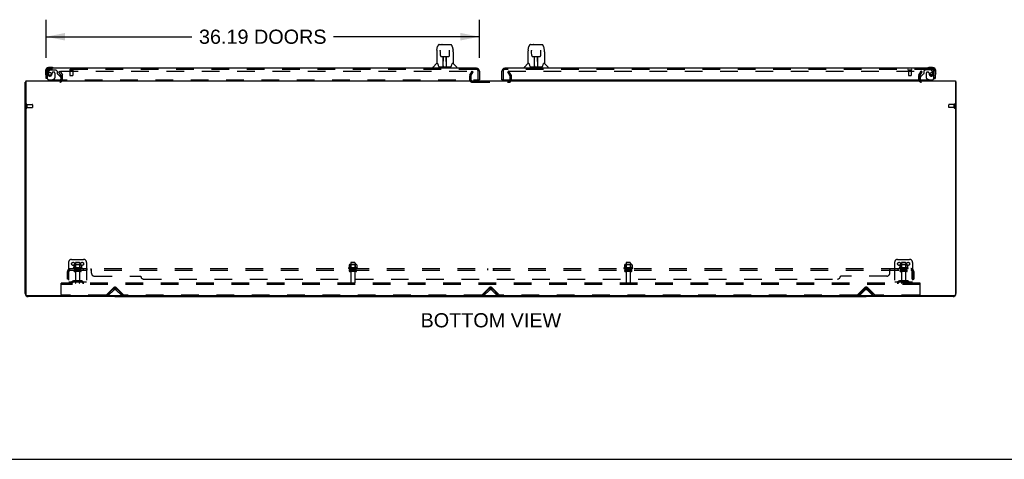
# Model space of a CAD drawing. Header units: inches. Extents: x 0 to 268, y 0 to 174.
# Tile 2 of 30: x 52 to 134, y 0 to 37. Entities that reach past the tile are written whole.
import ezdxf

# ---------------------------------------------------------------- set-up
doc = ezdxf.new("R2010")
doc.units = ezdxf.units.IN
doc.header["$LTSCALE"] = 14.749625
doc.header["$MEASUREMENT"] = 0
doc.linetypes.add('HIDDEN', pattern=[0.2, 0.1, -0.1])
doc.layers.get('0').update_dxf_attribs({"linetype": 'CONTINUOUS'})
for name, color, linetype in [('DEFAULT_2', 8, 'HIDDEN'), ('DIMENSIONS', 7, 'CONTINUOUS'), ('LEFTHAND_DOOR_ASSEMBLY', 7, 'CONTINUOUS'), ('RIGHTHAND_DOOR_ASSEMBLY', 7, 'CONTINUOUS'), ('SUBPANEL', 7, 'CONTINUOUS')]:
    doc.layers.add(name, color=color, linetype=linetype)
doc.styles.get("Standard").update_dxf_attribs({"font": 'arial.ttf'})
doc.dimstyles.new('DIMSTYLE_1', dxfattribs={"dimtxt": 1.183125, "dimasz": 1.5775, "dimexe": 0.09, "dimexo": 0.07, "dimgap": 0.0375, "dimtad": 0, "dimtih": 1, "dimtoh": 1, "dimzin": 4, "dimdsep": 46, "dimtxsty": 'Standard', "dimblk": '_FILLED', "dimblk1": '_FILLED', "dimblk2": '_FILLED', "dimcen": 0.09, "dimadec": 3, "dimazin": 1, "dimtfac": 1, "dimtdec": 3, "dimtofl": 0, "dimtmove": 0, "dimatfit": 3, "dimldrblk": '_FILLED', "dimfxl": 0, "dimtolj": 1, "dimtzin": 4, "dimarcsym": 0})

# ---------------------------------------------------------------- blocks, each defined once
blk = doc.blocks.new('_FILLED')
at = {"color": 0, "linetype": 'ByBlock'}
blk.add_solid([(0, 0), (-1, 0.2), (-1, -0.2)], dxfattribs=at)
blk = doc.blocks.new('*D6')
at = {"layer": 'DIMENSIONS', "color": 2, "linetype": 'Continuous'}
for p, q in [((54.049, 33.501), (54.049, 36.692)), ((90.237, 33.501), (90.237, 36.692)), ((54.049, 35.273), (66.23, 35.273)), ((90.237, 35.273), (78.056, 35.273))]:
    blk.add_line(p, q, dxfattribs=at)
at = {"layer": 'DIMENSIONS', "color": 2, "linetype": 'Continuous', "xscale": 1.5775, "yscale": 1.5775, "zscale": 1.5775, "rotation": 180}
blk.add_blockref('_FILLED', (54.049, 35.273), dxfattribs=at)
at = {"layer": 'DIMENSIONS', "color": 2, "linetype": 'Continuous', "xscale": 1.5775, "yscale": 1.5775, "zscale": 1.5775}
blk.add_blockref('_FILLED', (90.237, 35.273), dxfattribs=at)
at = {"layer": 'DIMENSIONS', "color": 2, "linetype": 'Continuous', "insert": (72.143, 35.864), "char_height": 1.18312, "width": 10.64373, "attachment_point": 2, "line_spacing_factor": 0.9}
blk.add_mtext('36.19 DOORS', dxfattribs=at)

msp = doc.modelspace()

# ---------------------------------------------------------------- linework, layer by layer
at = {"color": 3, "linetype": 'Continuous'}
for p, q in [((52.299, 13.831), (52.299, 31.481)), ((52.351, 31.585), (52.351, 13.697)), ((52.351, 31.585), (129.997, 31.585)), ((129.997, 31.585), (129.997, 13.697)), ((130.049, 31.481), (130.049, 13.831)), ((129.937, 13.637), (52.411, 13.637)), ((59.799, 13.585), (52.546, 13.585)), ((129.803, 13.585), (122.549, 13.585))]:
    msp.add_line(p, q, dxfattribs=at)
at = {"color": 7, "linetype": 'Continuous'}
for p, q in [((52.351, 31.481), (52.299, 31.481)), ((129.997, 31.481), (130.049, 31.481)), ((59.799, 13.637), (59.799, 13.585)), ((59.799, 13.585), (122.549, 13.585)), ((91.174, 13.585), (91.174, 13.637)), ((122.549, 13.637), (122.549, 13.585)), ((0, 0), (268.175, 0))]:
    msp.add_line(p, q, dxfattribs=at)
at = {"color": 3, "linetype": 'Continuous'}
for points in [[(52.335, 31.497), (52.327, 31.495), (52.323, 31.494), (52.32, 31.494), (52.317, 31.493), (52.314, 31.492), (52.311, 31.491), (52.308, 31.49), (52.306, 31.489), (52.304, 31.488), (52.303, 31.487), (52.302, 31.486), (52.301, 31.485), (52.3, 31.484), (52.299, 31.482), (52.299, 31.481)], [(52.351, 31.501), (52.351, 31.501), (52.347, 31.499), (52.343, 31.498), (52.339, 31.497), (52.335, 31.497)], [(129.997, 31.501), (129.997, 31.501), (130.002, 31.499), (130.006, 31.498), (130.01, 31.497), (130.014, 31.497), (130.022, 31.495)], [(130.022, 31.495), (130.025, 31.494), (130.029, 31.494), (130.032, 31.493), (130.035, 31.492), (130.037, 31.491), (130.04, 31.49), (130.042, 31.489), (130.044, 31.488), (130.046, 31.487), (130.047, 31.486), (130.048, 31.485), (130.049, 31.484), (130.049, 31.482), (130.049, 31.481)]]:
    msp.add_lwpolyline(points, dxfattribs=at)
for centre, radius, start, end in [((55.178, 31.727), 0.142, 270, 333.53343), ((127.171, 31.727), 0.142, 206.46657, 270), ((52.546, 13.831), 0.246, 180, 219.43985), ((52.411, 13.697), 0.06, 180, 270), ((52.546, 13.831), 0.246, 230.56015, 270), ((129.803, 13.831), 0.246, 270, 309.43985), ((129.937, 13.697), 0.06, 270, 360), ((129.803, 13.831), 0.246, 320.56015, 360)]:
    msp.add_arc(centre, radius, start, end, dxfattribs=at)
at = {"layer": 'DEFAULT_2', "color": 8, "linetype": 'HIDDEN'}
for p, q in [((55.12, 32.345), (55.21, 32.397)), ((55.316, 32.006), (55.12, 32.345)), ((55.21, 32.397), (55.406, 32.058)), ((55.256, 32.397), (89.706, 32.397)), ((89.443, 32.058), (89.639, 32.397)), ((89.533, 32.006), (89.729, 32.345)), ((89.639, 32.397), (89.729, 32.345)), ((92.71, 32.397), (92.62, 32.345)), ((92.816, 32.006), (92.62, 32.345)), ((92.643, 32.397), (127.093, 32.397)), ((92.906, 32.058), (92.71, 32.397)), ((126.943, 32.058), (127.139, 32.397)), ((127.033, 32.006), (127.229, 32.345)), ((127.229, 32.345), (127.139, 32.397)), ((55.32, 31.727), (55.32, 31.989)), ((55.424, 31.727), (55.424, 31.989)), ((89.424, 31.989), (89.424, 31.7)), ((89.528, 31.989), (89.528, 31.7)), ((89.643, 31.481), (92.705, 31.481)), ((92.82, 31.7), (92.82, 31.989)), ((92.924, 31.7), (92.924, 31.989)), ((126.924, 31.989), (126.924, 31.727)), ((127.028, 31.989), (127.028, 31.727)), ((52.403, 29.623), (52.403, 29.339)), ((52.446, 29.623), (52.446, 29.339)), ((129.902, 29.339), (129.902, 29.623)), ((129.945, 29.339), (129.945, 29.623)), ((52.446, 29.605), (52.893, 29.605)), ((52.446, 29.357), (52.893, 29.357)), ((52.903, 29.595), (52.903, 29.367)), ((129.445, 29.367), (129.445, 29.595)), ((129.902, 29.605), (129.455, 29.605)), ((129.902, 29.357), (129.455, 29.357)), ((56.174, 16.689), (57.174, 16.689)), ((125.174, 16.689), (126.174, 16.689)), ((55.924, 16.439), (55.924, 14.689)), ((57.03, 15.984), (56.318, 15.984)), ((56.34, 15.914), (57.008, 15.914)), ((56.355, 16.229), (56.355, 16.01)), ((56.932, 15.789), (56.417, 15.789)), ((56.932, 15.679), (56.417, 15.679)), ((56.93, 16.25), (56.419, 16.25)), ((56.491, 16.23), (56.471, 16.25)), ((56.491, 15.934), (56.471, 15.914)), ((56.487, 16.384), (56.487, 15.789)), ((56.491, 15.934), (56.491, 16.23)), ((56.858, 16.23), (56.491, 16.23)), ((56.858, 15.934), (56.491, 15.934)), ((56.832, 16.414), (56.517, 16.414)), ((56.858, 16.23), (56.878, 16.25)), ((56.858, 15.934), (56.858, 16.23)), ((56.858, 15.934), (56.878, 15.914)), ((56.862, 16.384), (56.862, 15.789)), ((56.993, 16.229), (56.993, 16.01)), ((57.424, 16.439), (57.424, 14.689)), ((80.03, 15.984), (79.318, 15.984)), ((79.34, 15.914), (80.008, 15.914)), ((79.355, 16.229), (79.355, 16.01)), ((79.932, 15.789), (79.417, 15.789)), ((79.932, 15.679), (79.417, 15.679)), ((79.93, 16.25), (79.419, 16.25)), ((79.491, 16.23), (79.471, 16.25)), ((79.491, 15.934), (79.471, 15.914)), ((79.487, 16.384), (79.487, 15.789)), ((79.491, 15.934), (79.491, 16.23)), ((79.858, 16.23), (79.491, 16.23)), ((79.858, 15.934), (79.491, 15.934)), ((79.832, 16.414), (79.517, 16.414)), ((79.858, 16.23), (79.878, 16.25)), ((79.858, 15.934), (79.858, 16.23)), ((79.858, 15.934), (79.878, 15.914)), ((79.862, 16.384), (79.862, 15.789)), ((79.993, 16.229), (79.993, 16.01)), ((103.03, 15.984), (102.318, 15.984)), ((102.34, 15.914), (103.008, 15.914)), ((102.355, 16.229), (102.355, 16.01)), ((102.932, 15.789), (102.417, 15.789)), ((102.932, 15.679), (102.417, 15.679)), ((102.93, 16.25), (102.419, 16.25)), ((102.491, 16.23), (102.471, 16.25)), ((102.491, 15.934), (102.471, 15.914)), ((102.487, 16.384), (102.487, 15.789)), ((102.858, 16.23), (102.491, 16.23)), ((102.491, 15.934), (102.491, 16.23)), ((102.858, 15.934), (102.491, 15.934)), ((102.832, 16.414), (102.517, 16.414)), ((102.858, 16.23), (102.878, 16.25)), ((102.858, 15.934), (102.858, 16.23)), ((102.858, 15.934), (102.878, 15.914)), ((102.862, 16.384), (102.862, 15.789)), ((102.993, 16.229), (102.993, 16.01)), ((124.924, 16.439), (124.924, 14.689)), ((126.03, 15.984), (125.318, 15.984)), ((125.34, 15.914), (126.008, 15.914)), ((125.355, 16.229), (125.355, 16.01)), ((125.932, 15.789), (125.417, 15.789)), ((125.932, 15.679), (125.417, 15.679)), ((125.93, 16.25), (125.419, 16.25)), ((125.491, 16.23), (125.471, 16.25)), ((125.491, 15.934), (125.471, 15.914)), ((125.487, 16.384), (125.487, 15.789)), ((125.858, 16.23), (125.491, 16.23)), ((125.491, 15.934), (125.491, 16.23)), ((125.858, 15.934), (125.491, 15.934)), ((125.832, 16.414), (125.517, 16.414)), ((125.858, 16.23), (125.878, 16.25)), ((125.858, 15.934), (125.858, 16.23)), ((125.858, 15.934), (125.878, 15.914)), ((125.862, 16.384), (125.862, 15.789)), ((125.993, 16.229), (125.993, 16.01)), ((126.424, 16.439), (126.424, 14.689)), ((56.267, 14.861), (56.199, 14.812)), ((57.015, 14.883), (56.334, 14.883)), ((56.499, 14.883), (56.499, 14.779)), ((56.509, 15.616), (56.509, 14.719)), ((56.839, 15.616), (56.839, 14.719)), ((56.849, 14.883), (56.849, 14.779)), ((57.081, 14.861), (57.149, 14.812)), ((79.509, 15.616), (79.509, 14.719)), ((79.839, 15.616), (79.839, 14.719)), ((102.509, 15.616), (102.509, 14.719)), ((102.839, 15.616), (102.839, 14.719)), ((125.267, 14.861), (125.199, 14.812)), ((126.015, 14.883), (125.334, 14.883)), ((125.499, 14.883), (125.499, 14.779)), ((125.509, 15.616), (125.509, 14.719)), ((125.839, 15.616), (125.839, 14.719)), ((125.849, 14.883), (125.849, 14.779)), ((126.081, 14.861), (126.149, 14.812)), ((55.299, 14.585), (55.299, 14.689)), ((127.049, 14.689), (55.299, 14.689)), ((55.299, 13.751), (55.299, 14.585)), ((127.049, 14.585), (55.299, 14.585)), ((57.424, 14.793), (55.924, 14.793)), ((56.328, 14.777), (56.26, 14.728)), ((57.015, 14.779), (56.334, 14.779)), ((57.021, 14.777), (57.089, 14.728)), ((59.058, 13.698), (59.667, 14.306)), ((59.195, 13.762), (59.625, 14.192)), ((59.269, 13.689), (59.699, 14.118)), ((59.9, 14.118), (60.33, 13.689)), ((59.932, 14.306), (60.541, 13.698)), ((59.974, 14.192), (60.403, 13.762)), ((90.433, 13.698), (91.042, 14.306)), ((90.57, 13.762), (91, 14.192)), ((90.644, 13.689), (91.074, 14.118)), ((91.275, 14.118), (91.705, 13.689)), ((91.307, 14.306), (91.916, 13.698)), ((91.349, 14.192), (91.778, 13.762)), ((121.808, 13.698), (122.417, 14.306)), ((121.945, 13.762), (122.375, 14.192)), ((122.019, 13.689), (122.449, 14.118)), ((122.65, 14.118), (123.08, 13.689)), ((122.682, 14.306), (123.291, 13.698)), ((122.724, 14.192), (123.153, 13.762)), ((126.424, 14.793), (124.924, 14.793)), ((125.328, 14.777), (125.26, 14.728)), ((126.015, 14.779), (125.334, 14.779)), ((126.021, 14.777), (126.089, 14.728)), ((127.049, 14.585), (127.049, 14.689)), ((127.049, 13.751), (127.049, 14.585)), ((59.037, 13.689), (55.362, 13.689)), ((59.269, 13.689), (59.195, 13.762)), ((60.33, 13.689), (60.403, 13.762)), ((90.412, 13.689), (60.562, 13.689)), ((90.644, 13.689), (90.57, 13.762)), ((91.705, 13.689), (91.778, 13.762)), ((121.787, 13.689), (91.937, 13.689)), ((122.019, 13.689), (121.945, 13.762)), ((123.08, 13.689), (123.153, 13.762)), ((126.987, 13.689), (123.312, 13.689))]:
    msp.add_line(p, q, dxfattribs=at)
for points in [[(55.236, 32.38), (55.236, 32.382), (55.236, 32.384), (55.237, 32.386), (55.238, 32.387), (55.239, 32.389), (55.24, 32.391), (55.242, 32.392), (55.243, 32.394), (55.245, 32.395), (55.247, 32.396), (55.249, 32.396), (55.251, 32.397), (55.254, 32.397), (55.256, 32.397)], [(55.238, 32.372), (55.237, 32.374), (55.236, 32.376), (55.236, 32.378), (55.236, 32.38), (55.236, 32.38)], [(127.093, 32.397), (127.095, 32.397), (127.097, 32.397), (127.099, 32.396), (127.101, 32.396), (127.103, 32.395), (127.105, 32.394), (127.107, 32.392), (127.108, 32.391), (127.11, 32.389), (127.111, 32.387), (127.112, 32.386), (127.112, 32.384), (127.113, 32.382), (127.113, 32.38)], [(127.113, 32.38), (127.113, 32.38), (127.113, 32.378), (127.112, 32.376), (127.112, 32.374), (127.111, 32.372)], [(56.355, 16.01), (56.355, 16.009), (56.355, 16.008), (56.355, 16.007), (56.354, 16.006), (56.354, 16.005), (56.354, 16.005), (56.353, 16.004), (56.353, 16.004), (56.353, 16.004), (56.352, 16.003), (56.352, 16.003), (56.352, 16.003), (56.351, 16.002), (56.351, 16.002), (56.351, 16.002), (56.351, 16.002), (56.35, 16.002), (56.35, 16.002)], [(56.361, 16.238), (56.36, 16.237), (56.359, 16.236), (56.357, 16.235), (56.357, 16.233), (56.356, 16.232), (56.356, 16.23), (56.355, 16.229)], [(56.987, 16.238), (56.989, 16.237), (56.99, 16.236), (56.991, 16.235), (56.992, 16.233), (56.993, 16.232), (56.993, 16.23), (56.993, 16.229)], [(56.998, 16.002), (56.998, 16.002), (56.998, 16.002), (56.998, 16.002), (56.997, 16.002), (56.997, 16.002), (56.997, 16.003), (56.997, 16.003), (56.996, 16.003), (56.996, 16.004), (56.996, 16.004), (56.995, 16.004), (56.995, 16.005), (56.994, 16.005), (56.994, 16.006), (56.994, 16.007), (56.994, 16.008), (56.993, 16.009), (56.993, 16.01)], [(79.355, 16.01), (79.355, 16.009), (79.355, 16.008), (79.355, 16.007), (79.354, 16.006), (79.354, 16.005), (79.354, 16.005), (79.353, 16.004), (79.353, 16.004), (79.353, 16.004), (79.352, 16.003), (79.352, 16.003), (79.352, 16.003), (79.351, 16.002), (79.351, 16.002), (79.351, 16.002), (79.351, 16.002), (79.35, 16.002), (79.35, 16.002)], [(79.361, 16.238), (79.36, 16.237), (79.359, 16.236), (79.357, 16.235), (79.357, 16.233), (79.356, 16.232), (79.356, 16.23), (79.355, 16.229)], [(79.987, 16.238), (79.989, 16.237), (79.99, 16.236), (79.991, 16.235), (79.992, 16.233), (79.993, 16.232), (79.993, 16.23), (79.993, 16.229)], [(79.998, 16.002), (79.998, 16.002), (79.998, 16.002), (79.998, 16.002), (79.997, 16.002), (79.997, 16.002), (79.997, 16.003), (79.997, 16.003), (79.996, 16.003), (79.996, 16.004), (79.996, 16.004), (79.995, 16.004), (79.995, 16.005), (79.994, 16.005), (79.994, 16.006), (79.994, 16.007), (79.994, 16.008), (79.993, 16.009), (79.993, 16.01)], [(102.355, 16.01), (102.355, 16.009), (102.355, 16.008), (102.355, 16.007), (102.354, 16.006), (102.354, 16.005), (102.354, 16.005), (102.353, 16.004), (102.353, 16.004), (102.353, 16.004), (102.352, 16.003), (102.352, 16.003), (102.352, 16.003), (102.351, 16.002), (102.351, 16.002), (102.351, 16.002), (102.351, 16.002), (102.35, 16.002), (102.35, 16.002)], [(102.361, 16.238), (102.36, 16.237), (102.359, 16.236), (102.357, 16.235), (102.357, 16.233), (102.356, 16.232), (102.356, 16.23), (102.355, 16.229)], [(102.987, 16.238), (102.989, 16.237), (102.99, 16.236), (102.991, 16.235), (102.992, 16.233), (102.993, 16.232), (102.993, 16.23), (102.993, 16.229)], [(102.998, 16.002), (102.998, 16.002), (102.998, 16.002), (102.998, 16.002), (102.997, 16.002), (102.997, 16.002), (102.997, 16.003), (102.997, 16.003), (102.996, 16.003), (102.996, 16.004), (102.996, 16.004), (102.995, 16.004), (102.995, 16.005), (102.994, 16.005), (102.994, 16.006), (102.994, 16.007), (102.994, 16.008), (102.993, 16.009), (102.993, 16.01)], [(125.355, 16.01), (125.355, 16.009), (125.355, 16.008), (125.355, 16.007), (125.354, 16.006), (125.354, 16.005), (125.354, 16.005), (125.353, 16.004), (125.353, 16.004), (125.353, 16.004), (125.352, 16.003), (125.352, 16.003), (125.352, 16.003), (125.351, 16.002), (125.351, 16.002), (125.351, 16.002), (125.351, 16.002), (125.35, 16.002), (125.35, 16.002)], [(125.361, 16.238), (125.36, 16.237), (125.359, 16.236), (125.357, 16.235), (125.357, 16.233), (125.356, 16.232), (125.356, 16.23), (125.355, 16.229)], [(125.987, 16.238), (125.989, 16.237), (125.99, 16.236), (125.991, 16.235), (125.992, 16.233), (125.993, 16.232), (125.993, 16.23), (125.993, 16.229)], [(125.998, 16.002), (125.998, 16.002), (125.998, 16.002), (125.998, 16.002), (125.997, 16.002), (125.997, 16.002), (125.997, 16.003), (125.997, 16.003), (125.996, 16.003), (125.996, 16.004), (125.996, 16.004), (125.995, 16.004), (125.995, 16.005), (125.994, 16.005), (125.994, 16.006), (125.994, 16.007), (125.994, 16.008), (125.993, 16.009), (125.993, 16.01)]]:
    msp.add_lwpolyline(points, dxfattribs=at)
for centre in [(56.299, 16.314), (57.049, 16.314), (125.299, 16.314), (126.049, 16.314)]:
    msp.add_circle(centre, 0.128, dxfattribs=at)
for centre, radius, start, end in [((55.178, 31.727), 0.246, 270, 360), ((55.178, 31.727), 0.142, 333.53343, 360), ((55.287, 31.989), 0.033, 0, 30), ((55.287, 31.989), 0.137, 0, 30), ((89.561, 31.989), 0.137, 150, 180), ((89.643, 31.7), 0.219, 180, 270), ((89.561, 31.989), 0.033, 150, 180), ((89.643, 31.7), 0.115, 180, 270), ((92.705, 31.7), 0.219, 270, 360), ((92.705, 31.7), 0.115, 270, 360), ((92.787, 31.989), 0.033, 0, 30), ((92.787, 31.989), 0.137, 0, 30), ((127.061, 31.989), 0.137, 150, 180), ((127.171, 31.727), 0.246, 180, 270), ((127.061, 31.989), 0.033, 150, 180), ((127.171, 31.727), 0.142, 180, 206.46657), ((52.425, 29.623), 0.0215, 0, 180), ((129.924, 29.623), 0.0215, 360, 180), ((52.425, 29.339), 0.0215, 180, 360), ((52.893, 29.595), 0.01, 0, 90), ((52.893, 29.367), 0.01, 270, 360), ((129.455, 29.595), 0.01, 90, 180), ((129.455, 29.367), 0.01, 180, 270), ((129.924, 29.339), 0.0215, 180, 0), ((56.174, 16.439), 0.25, 90, 180), ((57.174, 16.439), 0.25, 0, 90), ((125.174, 16.439), 0.25, 90, 180), ((126.174, 16.439), 0.25, 0, 90), ((56.34, 15.952), 0.0384, 124.44966, 270), ((56.674, 15.384), 0.698, 117.6814, 120.66313), ((56.419, 16.109), 0.141, 90, 113.95), ((56.417, 15.734), 0.055, 90, 270), ((56.447, 15.616), 0.0625, 0, 90), ((56.517, 16.384), 0.03, 90, 180), ((56.832, 16.384), 0.03, 0, 90), ((56.902, 15.616), 0.0625, 90, 180), ((56.93, 16.109), 0.141, 66.05, 90), ((56.932, 15.734), 0.055, 270, 90), ((56.674, 15.384), 0.698, 59.33687, 62.3186), ((57.008, 15.952), 0.0384, 270, 55.55034), ((79.34, 15.952), 0.0384, 124.44966, 270), ((79.674, 15.384), 0.698, 117.6814, 120.66313), ((79.419, 16.109), 0.141, 90, 113.95), ((79.417, 15.734), 0.055, 90, 270), ((79.447, 15.616), 0.0625, 0, 90), ((79.517, 16.384), 0.03, 90, 180), ((79.832, 16.384), 0.03, 0, 90), ((79.902, 15.616), 0.0625, 90, 180), ((79.93, 16.109), 0.141, 66.05, 90), ((79.932, 15.734), 0.055, 270, 90), ((79.674, 15.384), 0.698, 59.33687, 62.3186), ((80.008, 15.952), 0.0384, 270, 55.55034), ((102.34, 15.952), 0.0384, 124.44966, 270), ((102.674, 15.384), 0.698, 117.6814, 120.66313), ((102.419, 16.109), 0.141, 90, 113.95), ((102.417, 15.734), 0.055, 90, 270), ((102.447, 15.616), 0.0625, 0, 90), ((102.517, 16.384), 0.03, 90, 180), ((102.832, 16.384), 0.03, 0, 90), ((102.902, 15.616), 0.0625, 90, 180), ((102.93, 16.109), 0.141, 66.05, 90), ((102.932, 15.734), 0.055, 270, 90), ((102.674, 15.384), 0.698, 59.33687, 62.3186), ((103.008, 15.952), 0.0384, 270, 55.55034), ((125.34, 15.952), 0.0384, 124.44966, 270), ((125.674, 15.384), 0.698, 117.6814, 120.66313), ((125.419, 16.109), 0.141, 90, 113.95), ((125.417, 15.734), 0.055, 90, 270), ((125.447, 15.616), 0.0625, 0, 90), ((125.517, 16.384), 0.03, 90, 180), ((125.832, 16.384), 0.03, 0, 90), ((125.902, 15.616), 0.0625, 90, 180), ((125.93, 16.109), 0.141, 66.05, 90), ((125.932, 15.734), 0.055, 270, 90), ((125.674, 15.384), 0.698, 59.33687, 62.3186), ((126.008, 15.952), 0.0384, 270, 55.55034), ((56.138, 14.897), 0.104, 270, 305.75389), ((56.334, 14.769), 0.114, 90, 125.75389), ((57.015, 14.769), 0.114, 54.24611, 90), ((57.21, 14.897), 0.104, 234.24611, 270), ((125.138, 14.897), 0.104, 270, 305.75389), ((125.334, 14.769), 0.114, 90, 125.75389), ((126.015, 14.769), 0.114, 54.24611, 90), ((126.21, 14.897), 0.104, 234.24611, 270), ((56.138, 14.897), 0.208, 270, 305.75389), ((56.334, 14.769), 0.01, 90, 125.75389), ((56.539, 14.719), 0.03, 180, 270), ((56.809, 14.719), 0.03, 270, 360), ((57.015, 14.769), 0.01, 54.24611, 90), ((57.21, 14.897), 0.208, 234.24611, 270), ((59.799, 14.018), 0.246, 45, 135), ((59.799, 14.174), 0.188, 45, 135), ((59.799, 14.018), 0.142, 45, 135), ((79.539, 14.719), 0.03, 180, 270), ((79.809, 14.719), 0.03, 270, 360), ((91.174, 14.018), 0.246, 45, 135), ((91.174, 14.174), 0.188, 45, 135), ((91.174, 14.018), 0.142, 45, 135), ((102.539, 14.719), 0.03, 180, 270), ((102.809, 14.719), 0.03, 270, 360), ((122.549, 14.018), 0.246, 45, 135), ((122.549, 14.174), 0.188, 45, 135), ((122.549, 14.018), 0.142, 45, 135), ((125.138, 14.897), 0.208, 270, 305.75389), ((125.334, 14.769), 0.01, 90, 125.75389), ((125.539, 14.719), 0.03, 180, 270), ((125.809, 14.719), 0.03, 270, 360), ((126.015, 14.769), 0.01, 54.24611, 90), ((126.21, 14.897), 0.208, 234.24611, 270), ((55.362, 13.751), 0.0625, 180, 270), ((59.037, 13.719), 0.03, 270, 315), ((60.562, 13.719), 0.03, 225, 270), ((90.412, 13.719), 0.03, 270, 315), ((91.937, 13.719), 0.03, 225, 270), ((121.787, 13.719), 0.03, 270, 315), ((123.312, 13.719), 0.03, 225, 270), ((126.987, 13.751), 0.0625, 270, 360)]:
    msp.add_arc(centre, radius, start, end, dxfattribs=at)
at = {"layer": 'LEFTHAND_DOOR_ASSEMBLY', "color": 7, "linetype": 'Continuous'}
for p, q in [((86.877, 34.611), (87.847, 34.611)), ((86.964, 34.611), (86.962, 34.611)), ((87.124, 34.631), (87.104, 34.611)), ((87.124, 34.631), (87.6, 34.631)), ((87.6, 34.631), (87.62, 34.611)), ((86.673, 34.008), (86.673, 33.037)), ((86.688, 34.151), (86.753, 34.457)), ((86.974, 34.137), (86.974, 34.134)), ((86.974, 34.134), (86.974, 34.131)), ((86.974, 34.131), (86.974, 34.126)), ((86.974, 34.126), (86.974, 34.119)), ((86.977, 33.988), (86.974, 34.119)), ((86.982, 33.705), (86.977, 33.988)), ((87.742, 33.705), (87.749, 34.118)), ((87.749, 34.126), (87.75, 34.131)), ((87.749, 34.118), (87.749, 34.126)), ((87.971, 34.457), (88.036, 34.151)), ((88.041, 34.121), (88.036, 34.151)), ((88.051, 34.008), (88.051, 33.037)), ((86.667, 33.031), (86.369, 32.733)), ((86.746, 33.037), (86.673, 33.037)), ((86.743, 33.037), (86.748, 33.026)), ((86.982, 33.705), (86.983, 33.692)), ((87.062, 33.627), (87.182, 33.627)), ((87.213, 32.781), (87.227, 33.628)), ((87.218, 33.628), (87.506, 33.628)), ((87.22, 33.212), (87.22, 33.628)), ((87.223, 33.403), (87.22, 33.403)), ((87.223, 33.391), (87.22, 33.391)), ((87.488, 32.761), (87.473, 33.628)), ((87.504, 33.403), (87.477, 33.403)), ((87.504, 33.391), (87.477, 33.391)), ((87.481, 33.163), (87.504, 33.163)), ((87.504, 33.159), (87.481, 33.159)), ((87.504, 32.761), (87.504, 33.628)), ((87.542, 33.627), (87.662, 33.627)), ((87.975, 33.026), (87.98, 33.035)), ((88.051, 33.037), (87.978, 33.037)), ((88.057, 33.031), (88.354, 32.733)), ((53.989, 32.44), (53.989, 32.183)), ((53.989, 32.183), (53.992, 32.146)), ((54.049, 32.44), (54.049, 32.396)), ((54.509, 32.703), (54.252, 32.703)), ((54.296, 32.643), (54.252, 32.643)), ((54.547, 32.7), (54.509, 32.703)), ((86.358, 32.643), (86.358, 32.705)), ((86.809, 32.872), (86.823, 32.825)), ((86.823, 32.825), (86.826, 32.816)), ((86.876, 32.761), (87.848, 32.761)), ((87.213, 32.833), (87.213, 32.807)), ((87.22, 32.761), (87.22, 32.765)), ((87.487, 32.807), (87.487, 32.833)), ((87.897, 32.815), (87.9, 32.825)), ((88.366, 32.643), (88.366, 32.705)), ((54.125, 31.789), (54.049, 31.789)), ((54.56, 31.664), (54.491, 31.624)), ((54.491, 31.585), (54.491, 31.624)), ((90.175, 31.664), (90.237, 31.664))]:
    msp.add_line(p, q, dxfattribs=at)
at = {"layer": 'LEFTHAND_DOOR_ASSEMBLY', "color": 3, "linetype": 'Continuous'}
for p, q in [((54.049, 31.789), (54.049, 32.396)), ((89.99, 32.643), (54.296, 32.643)), ((90.237, 32.396), (90.237, 31.664))]:
    msp.add_line(p, q, dxfattribs=at)
at = {"layer": 'LEFTHAND_DOOR_ASSEMBLY', "color": 8, "linetype": 'HIDDEN'}
for p, q in [((54.153, 31.789), (54.153, 32.396)), ((54.329, 32.484), (54.228, 32.34)), ((89.99, 32.539), (54.296, 32.539)), ((54.394, 32.518), (54.845, 32.518)), ((54.55, 32.228), (54.55, 32.239)), ((54.681, 32.326), (54.648, 32.326)), ((54.779, 32.228), (54.779, 31.848)), ((54.971, 32.392), (54.845, 32.518)), ((54.971, 32.392), (54.971, 32.213)), ((55.03, 32.154), (55.249, 31.935)), ((56.011, 32.496), (56.295, 32.496)), ((56.029, 32.496), (56.029, 32.049)), ((56.277, 32.496), (56.277, 32.049)), ((90.133, 31.664), (90.133, 32.396)), ((54.153, 31.789), (54.125, 31.789)), ((54.341, 31.664), (90.175, 31.664)), ((55.121, 31.585), (54.491, 31.585)), ((54.56, 31.664), (54.729, 31.762)), ((55.278, 31.864), (55.278, 31.742)), ((56.039, 32.039), (56.267, 32.039))]:
    msp.add_line(p, q, dxfattribs=at)
at = {"layer": 'LEFTHAND_DOOR_ASSEMBLY', "color": 7, "linetype": 'Continuous'}
for points in [[(86.877, 34.611), (86.874, 34.611), (86.86, 34.61), (86.847, 34.606), (86.835, 34.601), (86.824, 34.595), (86.813, 34.587), (86.804, 34.578), (86.796, 34.568), (86.789, 34.557), (86.783, 34.546), (86.777, 34.534), (86.771, 34.52), (86.766, 34.505), (86.761, 34.488), (86.756, 34.47), (86.753, 34.457)], [(87.971, 34.457), (87.968, 34.47), (87.963, 34.489), (87.958, 34.505), (87.953, 34.52), (87.947, 34.534), (87.941, 34.546), (87.934, 34.558), (87.927, 34.568), (87.919, 34.578), (87.91, 34.587), (87.899, 34.595), (87.888, 34.602), (87.876, 34.607), (87.862, 34.61), (87.849, 34.611), (87.847, 34.611)], [(86.688, 34.151), (86.682, 34.121), (86.677, 34.081), (86.674, 34.041), (86.673, 34.008)], [(86.974, 34.14), (86.974, 34.14), (86.974, 34.14), (86.974, 34.14), (86.974, 34.14), (86.974, 34.139), (86.974, 34.138), (86.974, 34.137)], [(87.75, 34.131), (87.75, 34.134), (87.75, 34.136), (87.75, 34.137), (87.75, 34.138), (87.75, 34.139), (87.75, 34.14), (87.75, 34.14)], [(88.051, 34.008), (88.05, 34.042), (88.047, 34.081), (88.041, 34.121)], [(86.748, 33.026), (86.762, 32.998), (86.777, 32.962), (86.793, 32.92), (86.809, 32.872)], [(86.983, 33.692), (86.986, 33.679), (86.992, 33.668), (86.999, 33.657), (87.008, 33.648), (87.018, 33.64), (87.029, 33.634), (87.04, 33.63), (87.052, 33.628), (87.061, 33.627)], [(87.182, 33.627), (87.186, 33.627), (87.194, 33.627), (87.203, 33.628)], [(87.203, 33.628), (87.211, 33.628), (87.218, 33.628)], [(87.506, 33.628), (87.514, 33.628), (87.522, 33.628)], [(87.522, 33.628), (87.53, 33.627), (87.539, 33.627), (87.542, 33.627)], [(87.663, 33.627), (87.673, 33.628), (87.685, 33.63), (87.696, 33.635), (87.707, 33.641), (87.717, 33.649), (87.726, 33.658), (87.732, 33.669), (87.738, 33.68), (87.741, 33.693), (87.742, 33.705)], [(87.9, 32.825), (87.915, 32.871), (87.93, 32.918), (87.946, 32.961), (87.961, 32.997), (87.975, 33.026)], [(86.826, 32.816), (86.831, 32.803), (86.836, 32.793), (86.841, 32.784)], [(86.841, 32.784), (86.846, 32.777), (86.852, 32.771), (86.858, 32.766), (86.866, 32.763), (86.873, 32.761), (86.876, 32.761)], [(87.848, 32.761), (87.85, 32.761), (87.857, 32.762), (87.865, 32.766), (87.871, 32.771), (87.877, 32.777), (87.883, 32.784)], [(87.883, 32.784), (87.888, 32.792), (87.893, 32.803), (87.897, 32.815)]]:
    msp.add_lwpolyline(points, dxfattribs=at)
at = {"layer": 'LEFTHAND_DOOR_ASSEMBLY', "color": 8, "linetype": 'HIDDEN'}
msp.add_circle((54.353, 32.176), 0.12, dxfattribs=at)
at = {"layer": 'LEFTHAND_DOOR_ASSEMBLY', "color": 7, "linetype": 'Continuous'}
for centre, radius, start, end in [((86.681, 33.017), 0.0197, 97.5, 135), ((88.043, 33.017), 0.0197, 45, 82.5), ((54.252, 32.44), 0.263, 90, 180), ((54.239, 32.183), 0.25, 180, 210.88989), ((54.252, 32.44), 0.203, 90, 180), ((54.509, 32.453), 0.25, 59.11011, 90), ((54.629, 32.658), 0.015, 270, 353.62041), ((54.629, 32.654), 0.015, 6.37959, 59.11011), ((86.397, 32.705), 0.0394, 135, 180), ((87.232, 32.781), 0.0197, 179, 269.92316), ((87.468, 32.781), 0.0197, 270.07713, 1), ((88.326, 32.705), 0.0394, 0, 45), ((54.038, 32.063), 0.015, 210.88989, 263.62041), ((54.034, 32.063), 0.015, 276.37959, 360), ((55.121, 31.742), 0.157, 270, 330.16967)]:
    msp.add_arc(centre, radius, start, end, dxfattribs=at)
at = {"layer": 'LEFTHAND_DOOR_ASSEMBLY', "color": 3, "linetype": 'Continuous'}
for centre, radius, start, end in [((54.296, 32.396), 0.246, 90, 180), ((89.99, 32.396), 0.246, 0, 90), ((90.175, 31.684), 0.02, 270, 360)]:
    msp.add_arc(centre, radius, start, end, dxfattribs=at)
at = {"layer": 'LEFTHAND_DOOR_ASSEMBLY', "color": 8, "linetype": 'HIDDEN'}
for centre, radius, start, end in [((54.296, 32.396), 0.142, 90, 180), ((54.353, 32.176), 0.187, 163.15611, 342.15176), ((54.543, 32.118), 0.386, 144.9, 163.15611), ((54.394, 32.439), 0.079, 90, 144.9), ((54.157, 32.239), 0.393, 342.07023, 358.34014), ((54.648, 32.228), 0.098, 90, 180), ((54.681, 32.228), 0.098, 0, 90), ((55.01, 32.213), 0.039, 180, 248.39038), ((54.959, 32.084), 0.1, 45, 68.39038), ((56.011, 32.517), 0.0215, 90, 270), ((56.295, 32.517), 0.0215, 270, 90), ((89.99, 32.396), 0.142, 0, 90), ((54.341, 31.914), 0.25, 180, 270), ((54.679, 31.848), 0.1, 300.09201, 360), ((55.178, 31.864), 0.1, 0, 45), ((55.121, 31.742), 0.157, 330.16967, 360), ((56.039, 32.049), 0.01, 180, 270), ((56.267, 32.049), 0.01, 270, 360)]:
    msp.add_arc(centre, radius, start, end, dxfattribs=at)
at = {"layer": 'LEFTHAND_DOOR_ASSEMBLY', "color": 7, "linetype": 'Continuous'}
for centre, start_param, end_param in [((87.212, 32.8), -1.369355, -1.264777), ((87.488, 32.8), -1.875951, -1.570796)]:
    msp.add_ellipse(centre, major_axis=(0.0394, 0), ratio=1, start_param=start_param, end_param=end_param, dxfattribs=at)
at = {"layer": 'RIGHTHAND_DOOR_ASSEMBLY', "color": 7, "linetype": 'Continuous'}
for p, q in [((94.502, 34.611), (95.472, 34.611)), ((94.589, 34.611), (94.587, 34.611)), ((94.749, 34.631), (94.729, 34.611)), ((94.749, 34.631), (95.225, 34.631)), ((95.225, 34.631), (95.245, 34.611)), ((94.298, 34.008), (94.298, 33.037)), ((94.313, 34.151), (94.378, 34.457)), ((94.599, 34.137), (94.599, 34.134)), ((94.599, 34.134), (94.599, 34.131)), ((94.599, 34.131), (94.599, 34.126)), ((94.599, 34.126), (94.599, 34.119)), ((94.602, 33.988), (94.599, 34.119)), ((94.607, 33.705), (94.602, 33.988)), ((95.367, 33.705), (95.374, 34.118)), ((95.374, 34.126), (95.375, 34.131)), ((95.374, 34.118), (95.374, 34.126)), ((95.596, 34.457), (95.661, 34.151)), ((95.666, 34.121), (95.661, 34.151)), ((95.676, 34.008), (95.676, 33.037)), ((94.292, 33.031), (93.994, 32.733)), ((94.371, 33.037), (94.298, 33.037)), ((94.368, 33.037), (94.373, 33.026)), ((94.607, 33.705), (94.608, 33.692)), ((94.687, 33.627), (94.807, 33.627)), ((94.838, 32.781), (94.852, 33.628)), ((94.843, 33.628), (95.131, 33.628)), ((94.845, 33.212), (94.845, 33.628)), ((94.848, 33.403), (94.845, 33.403)), ((94.848, 33.391), (94.845, 33.391)), ((95.113, 32.761), (95.098, 33.628)), ((95.129, 33.403), (95.102, 33.403)), ((95.129, 33.391), (95.102, 33.391)), ((95.106, 33.163), (95.129, 33.163)), ((95.129, 33.159), (95.106, 33.159)), ((95.129, 32.761), (95.129, 33.628)), ((95.167, 33.627), (95.287, 33.627)), ((95.6, 33.026), (95.605, 33.035)), ((95.676, 33.037), (95.603, 33.037)), ((95.682, 33.031), (95.979, 32.733)), ((93.983, 32.643), (93.983, 32.705)), ((94.434, 32.872), (94.448, 32.825)), ((94.448, 32.825), (94.451, 32.816)), ((94.501, 32.761), (95.473, 32.761)), ((94.838, 32.833), (94.838, 32.807)), ((94.845, 32.761), (94.845, 32.765)), ((95.112, 32.807), (95.112, 32.833)), ((95.522, 32.815), (95.525, 32.825)), ((95.991, 32.643), (95.991, 32.705)), ((127.802, 32.7), (127.84, 32.703)), ((128.096, 32.703), (127.84, 32.703)), ((128.096, 32.643), (128.053, 32.643)), ((128.299, 32.396), (128.299, 32.44)), ((128.359, 32.183), (128.356, 32.146)), ((128.359, 32.183), (128.359, 32.44)), ((92.174, 31.664), (92.112, 31.664)), ((127.857, 31.624), (127.788, 31.664)), ((127.857, 31.585), (127.857, 31.624)), ((128.224, 31.789), (128.299, 31.789))]:
    msp.add_line(p, q, dxfattribs=at)
at = {"layer": 'RIGHTHAND_DOOR_ASSEMBLY', "color": 3, "linetype": 'Continuous'}
for p, q in [((92.112, 31.664), (92.112, 32.396)), ((128.053, 32.643), (92.358, 32.643)), ((128.299, 32.396), (128.299, 31.789)), ((92.174, 31.664), (128.007, 31.664))]:
    msp.add_line(p, q, dxfattribs=at)
at = {"layer": 'RIGHTHAND_DOOR_ASSEMBLY', "color": 8, "linetype": 'HIDDEN'}
for p, q in [((92.216, 32.396), (92.216, 31.664)), ((128.053, 32.539), (92.358, 32.539)), ((126.053, 32.496), (126.337, 32.496)), ((126.071, 32.496), (126.071, 32.049)), ((126.319, 32.496), (126.319, 32.049)), ((127.319, 32.154), (127.1, 31.935)), ((127.503, 32.518), (127.377, 32.392)), ((127.377, 32.392), (127.377, 32.213)), ((127.955, 32.518), (127.503, 32.518)), ((127.569, 32.228), (127.569, 31.848)), ((127.7, 32.326), (127.667, 32.326)), ((127.798, 32.239), (127.798, 32.228)), ((128.121, 32.34), (128.019, 32.484)), ((128.195, 31.789), (128.195, 32.396)), ((126.081, 32.039), (126.309, 32.039)), ((127.07, 31.864), (127.07, 31.742)), ((127.227, 31.585), (127.857, 31.585)), ((127.788, 31.664), (127.619, 31.762)), ((128.195, 31.789), (128.224, 31.789))]:
    msp.add_line(p, q, dxfattribs=at)
at = {"layer": 'RIGHTHAND_DOOR_ASSEMBLY', "color": 7, "linetype": 'Continuous'}
for points in [[(94.502, 34.611), (94.499, 34.611), (94.485, 34.61), (94.472, 34.606), (94.46, 34.601), (94.449, 34.595), (94.438, 34.587), (94.429, 34.578), (94.421, 34.568), (94.414, 34.557), (94.408, 34.546), (94.402, 34.534), (94.396, 34.52), (94.391, 34.505), (94.386, 34.488), (94.381, 34.47), (94.378, 34.457)], [(95.596, 34.457), (95.593, 34.47), (95.588, 34.489), (95.583, 34.505), (95.578, 34.52), (95.572, 34.534), (95.566, 34.546), (95.559, 34.558), (95.552, 34.568), (95.544, 34.578), (95.535, 34.587), (95.524, 34.595), (95.513, 34.602), (95.501, 34.607), (95.487, 34.61), (95.474, 34.611), (95.472, 34.611)], [(94.313, 34.151), (94.307, 34.121), (94.302, 34.081), (94.299, 34.041), (94.298, 34.008)], [(94.599, 34.14), (94.599, 34.14), (94.599, 34.14), (94.599, 34.14), (94.599, 34.14), (94.599, 34.139), (94.599, 34.138), (94.599, 34.137)], [(95.375, 34.131), (95.375, 34.134), (95.375, 34.136), (95.375, 34.137), (95.375, 34.138), (95.375, 34.139), (95.375, 34.14), (95.375, 34.14)], [(95.676, 34.008), (95.675, 34.042), (95.672, 34.081), (95.666, 34.121)], [(94.373, 33.026), (94.387, 32.998), (94.402, 32.962), (94.418, 32.92), (94.434, 32.872)], [(94.608, 33.692), (94.611, 33.679), (94.617, 33.668), (94.624, 33.657), (94.633, 33.648), (94.643, 33.64), (94.654, 33.634), (94.665, 33.63), (94.677, 33.628), (94.686, 33.627)], [(94.807, 33.627), (94.811, 33.627), (94.819, 33.627), (94.828, 33.628)], [(94.828, 33.628), (94.836, 33.628), (94.843, 33.628)], [(95.131, 33.628), (95.139, 33.628), (95.147, 33.628)], [(95.147, 33.628), (95.155, 33.627), (95.164, 33.627), (95.167, 33.627)], [(95.288, 33.627), (95.298, 33.628), (95.31, 33.63), (95.321, 33.635), (95.332, 33.641), (95.342, 33.649), (95.351, 33.658), (95.357, 33.669), (95.363, 33.68), (95.366, 33.693), (95.367, 33.705)], [(95.525, 32.825), (95.54, 32.871), (95.555, 32.918), (95.571, 32.961), (95.586, 32.997), (95.6, 33.026)], [(94.451, 32.816), (94.456, 32.803), (94.461, 32.793), (94.466, 32.784)], [(94.466, 32.784), (94.471, 32.777), (94.477, 32.771), (94.483, 32.766), (94.491, 32.763), (94.498, 32.761), (94.501, 32.761)], [(95.473, 32.761), (95.475, 32.761), (95.482, 32.762), (95.49, 32.766), (95.496, 32.771), (95.502, 32.777), (95.508, 32.784)], [(95.508, 32.784), (95.513, 32.792), (95.518, 32.803), (95.522, 32.815)]]:
    msp.add_lwpolyline(points, dxfattribs=at)
at = {"layer": 'RIGHTHAND_DOOR_ASSEMBLY', "color": 8, "linetype": 'HIDDEN'}
msp.add_circle((127.995, 32.176), 0.101, dxfattribs=at)
at = {"layer": 'RIGHTHAND_DOOR_ASSEMBLY', "color": 7, "linetype": 'Continuous'}
for centre, radius, start, end in [((94.306, 33.017), 0.0197, 97.5, 135), ((95.668, 33.017), 0.0197, 45, 82.5), ((94.022, 32.705), 0.0394, 135, 180), ((94.857, 32.781), 0.0197, 179, 269.92316), ((95.093, 32.781), 0.0197, 270.07713, 1), ((95.951, 32.705), 0.0394, 0, 45), ((127.719, 32.654), 0.015, 120.88989, 173.62041), ((127.719, 32.658), 0.015, 186.37959, 270), ((127.84, 32.453), 0.25, 90, 120.88989), ((128.096, 32.44), 0.263, 0, 90), ((128.096, 32.44), 0.203, 0, 90), ((128.109, 32.183), 0.25, 329.11011, 360), ((127.227, 31.742), 0.157, 209.83033, 270), ((128.314, 32.063), 0.015, 180, 263.62041), ((128.311, 32.063), 0.015, 276.37959, 329.11011)]:
    msp.add_arc(centre, radius, start, end, dxfattribs=at)
at = {"layer": 'RIGHTHAND_DOOR_ASSEMBLY', "color": 3, "linetype": 'Continuous'}
for centre, radius, start, end in [((92.358, 32.396), 0.246, 90, 180), ((128.053, 32.396), 0.246, 0, 90), ((92.174, 31.684), 0.02, 180, 270), ((128.007, 31.914), 0.25, 270, 360)]:
    msp.add_arc(centre, radius, start, end, dxfattribs=at)
at = {"layer": 'RIGHTHAND_DOOR_ASSEMBLY', "color": 8, "linetype": 'HIDDEN'}
for centre, radius, start, end in [((92.358, 32.396), 0.142, 90, 180), ((126.053, 32.517), 0.0215, 90, 270), ((126.337, 32.517), 0.0215, 270, 90), ((127.39, 32.084), 0.1, 111.60962, 135), ((127.338, 32.213), 0.039, 291.60962, 360), ((127.667, 32.228), 0.098, 90, 180), ((127.7, 32.228), 0.098, 0, 90), ((128.191, 32.239), 0.393, 181.65986, 197.92977), ((127.995, 32.176), 0.187, 197.84824, 16.84389), ((127.955, 32.439), 0.079, 35.1, 90), ((128.053, 32.396), 0.142, 0, 90), ((127.805, 32.118), 0.386, 16.84389, 35.1), ((126.081, 32.049), 0.01, 180, 270), ((126.309, 32.049), 0.01, 270, 360), ((127.17, 31.864), 0.1, 135, 180), ((127.227, 31.742), 0.157, 180, 209.83033), ((127.669, 31.848), 0.1, 180, 239.90799)]:
    msp.add_arc(centre, radius, start, end, dxfattribs=at)
at = {"layer": 'RIGHTHAND_DOOR_ASSEMBLY', "color": 7, "linetype": 'Continuous'}
for centre, start_param, end_param in [((94.837, 32.8), -1.369355, -1.264777), ((95.113, 32.8), -1.875951, -1.570796)]:
    msp.add_ellipse(centre, major_axis=(0.0394, 0), ratio=1, start_param=start_param, end_param=end_param, dxfattribs=at)
at = {"layer": 'SUBPANEL', "color": 8, "linetype": 'HIDDEN'}
for p, q in [((55.831, 15.039), (55.831, 15.677)), ((55.917, 15.86), (55.996, 15.763)), ((55.956, 15.789), (55.956, 15.914)), ((55.956, 15.914), (126.393, 15.914)), ((55.956, 15.789), (126.393, 15.789)), ((55.956, 15.039), (55.956, 15.677)), ((56.424, 15.914), (56.424, 15.789)), ((56.924, 15.914), (56.924, 15.789)), ((57.153, 15.914), (57.153, 15.789)), ((57.434, 15.914), (57.434, 15.789)), ((57.795, 15.789), (57.795, 15.914)), ((57.812, 15.773), (57.811, 15.775)), ((57.831, 15.539), (57.831, 15.86)), ((79.424, 15.789), (79.424, 15.914)), ((79.924, 15.789), (79.924, 15.914)), ((90.924, 15.914), (90.924, 15.789)), ((91.424, 15.914), (91.424, 15.789)), ((102.424, 15.789), (102.424, 15.914)), ((102.924, 15.789), (102.924, 15.914)), ((124.518, 15.539), (124.518, 15.86)), ((124.518, 15.763), (124.52, 15.763)), ((124.54, 15.904), (124.542, 15.907)), ((124.546, 15.911), (124.548, 15.913)), ((124.553, 15.789), (124.553, 15.914)), ((124.915, 15.914), (124.915, 15.789)), ((125.196, 15.914), (125.196, 15.789)), ((125.424, 15.914), (125.424, 15.789)), ((125.924, 15.914), (125.924, 15.789)), ((126.432, 15.86), (126.352, 15.763)), ((126.373, 15.788), (126.373, 15.789)), ((126.393, 15.789), (126.393, 15.914)), ((126.393, 15.039), (126.393, 15.677)), ((126.518, 15.677), (126.518, 15.039)), ((55.956, 15.289), (55.831, 15.289)), ((55.956, 15.039), (55.831, 15.039)), ((58.081, 15.289), (61.956, 15.289)), ((62.206, 15.039), (120.143, 15.039)), ((124.268, 15.289), (120.393, 15.289)), ((126.393, 15.289), (126.518, 15.289)), ((126.393, 15.039), (126.518, 15.039))]:
    msp.add_line(p, q, dxfattribs=at)
for points in [[(55.917, 15.86), (55.919, 15.862), (55.922, 15.865), (55.924, 15.868), (55.926, 15.871), (55.928, 15.875), (55.93, 15.879), (55.932, 15.883), (55.935, 15.891)], [(55.935, 15.891), (55.937, 15.895), (55.938, 15.898), (55.94, 15.901), (55.942, 15.904), (55.944, 15.907), (55.946, 15.909), (55.948, 15.911), (55.95, 15.913), (55.952, 15.913), (55.954, 15.914), (55.956, 15.914)], [(55.956, 15.848), (55.955, 15.848), (55.955, 15.849)], [(55.955, 15.849), (55.955, 15.848), (55.955, 15.848), (55.956, 15.848), (55.956, 15.847), (55.956, 15.847), (55.956, 15.846), (55.956, 15.846)], [(55.979, 15.785), (55.979, 15.785), (55.979, 15.785), (55.979, 15.785), (55.978, 15.785), (55.978, 15.785), (55.978, 15.786), (55.978, 15.786), (55.977, 15.787), (55.977, 15.787), (55.977, 15.788), (55.976, 15.789), (55.976, 15.789), (55.976, 15.79), (55.975, 15.791), (55.975, 15.791), (55.974, 15.792), (55.974, 15.793), (55.974, 15.793), (55.973, 15.794), (55.973, 15.795), (55.973, 15.796), (55.972, 15.796), (55.972, 15.797), (55.971, 15.798), (55.971, 15.799), (55.971, 15.799), (55.97, 15.8), (55.97, 15.801), (55.97, 15.802), (55.969, 15.803), (55.969, 15.804), (55.968, 15.805), (55.968, 15.806), (55.968, 15.807), (55.967, 15.808), (55.967, 15.809), (55.966, 15.81), (55.966, 15.811), (55.966, 15.812), (55.965, 15.813), (55.965, 15.814), (55.964, 15.815), (55.964, 15.816), (55.964, 15.817), (55.963, 15.818), (55.963, 15.819), (55.963, 15.82), (55.962, 15.821), (55.962, 15.822), (55.962, 15.823), (55.961, 15.824), (55.961, 15.825), (55.961, 15.826), (55.96, 15.827), (55.96, 15.828), (55.96, 15.829), (55.959, 15.83), (55.959, 15.831), (55.959, 15.832), (55.959, 15.833), (55.958, 15.834), (55.958, 15.835), (55.958, 15.836), (55.958, 15.837), (55.957, 15.838), (55.957, 15.838), (55.957, 15.839), (55.957, 15.84), (55.957, 15.841), (55.957, 15.842), (55.956, 15.843), (55.956, 15.844), (55.956, 15.844), (55.956, 15.845), (55.956, 15.846), (55.956, 15.847), (55.956, 15.847), (55.956, 15.848), (55.956, 15.848), (55.956, 15.848)], [(55.983, 15.771), (55.979, 15.775), (55.977, 15.777), (55.974, 15.779), (55.972, 15.781), (55.969, 15.783), (55.967, 15.785), (55.964, 15.786), (55.962, 15.787), (55.96, 15.788), (55.957, 15.789), (55.956, 15.789)], [(55.976, 15.789), (55.976, 15.788), (55.976, 15.788), (55.977, 15.787), (55.977, 15.787), (55.978, 15.786), (55.978, 15.786), (55.978, 15.785), (55.978, 15.785), (55.978, 15.785), (55.979, 15.785)], [(55.996, 15.763), (55.996, 15.763), (55.995, 15.763), (55.994, 15.763), (55.993, 15.763), (55.992, 15.764), (55.99, 15.765), (55.989, 15.766), (55.987, 15.767), (55.985, 15.769), (55.983, 15.771)], [(57.81, 15.901), (57.808, 15.904), (57.806, 15.907), (57.804, 15.909), (57.802, 15.911), (57.8, 15.913), (57.798, 15.913), (57.797, 15.914), (57.795, 15.914)], [(57.806, 15.907), (57.804, 15.909), (57.802, 15.911), (57.8, 15.913), (57.798, 15.913), (57.797, 15.914), (57.795, 15.914)], [(57.811, 15.775), (57.808, 15.779), (57.806, 15.781), (57.805, 15.783), (57.803, 15.785), (57.802, 15.786), (57.8, 15.787), (57.798, 15.788), (57.797, 15.789), (57.795, 15.789)], [(57.805, 15.783), (57.803, 15.785), (57.802, 15.786), (57.8, 15.787), (57.798, 15.788), (57.797, 15.789), (57.795, 15.789)], [(57.814, 15.895), (57.812, 15.898), (57.81, 15.901), (57.808, 15.904)], [(57.831, 15.763), (57.829, 15.763), (57.827, 15.763), (57.825, 15.763), (57.823, 15.763), (57.822, 15.764), (57.82, 15.765), (57.818, 15.766), (57.816, 15.767), (57.815, 15.769), (57.814, 15.771), (57.812, 15.773)], [(57.82, 15.879), (57.817, 15.887), (57.815, 15.891), (57.814, 15.895)], [(57.823, 15.763), (57.822, 15.764), (57.82, 15.765), (57.818, 15.766), (57.816, 15.767), (57.815, 15.769), (57.814, 15.771)], [(57.831, 15.86), (57.829, 15.862), (57.827, 15.865), (57.825, 15.868), (57.824, 15.871), (57.822, 15.875), (57.82, 15.879)], [(57.829, 15.862), (57.827, 15.865), (57.825, 15.868)], [(57.831, 15.763), (57.829, 15.763), (57.827, 15.763), (57.825, 15.763)], [(124.518, 15.86), (124.52, 15.862), (124.522, 15.865), (124.523, 15.868), (124.525, 15.871), (124.527, 15.875), (124.528, 15.879), (124.532, 15.887)], [(124.518, 15.763), (124.52, 15.763), (124.522, 15.763), (124.524, 15.763), (124.525, 15.763), (124.527, 15.764), (124.529, 15.765), (124.531, 15.766), (124.532, 15.767), (124.534, 15.769), (124.535, 15.771), (124.537, 15.773)], [(124.52, 15.862), (124.522, 15.865), (124.523, 15.868)], [(124.522, 15.763), (124.524, 15.763), (124.525, 15.763), (124.527, 15.764)], [(124.529, 15.765), (124.531, 15.766), (124.532, 15.767)], [(124.532, 15.887), (124.533, 15.891), (124.535, 15.895)], [(124.534, 15.769), (124.535, 15.771), (124.537, 15.773), (124.538, 15.775), (124.541, 15.779)], [(124.535, 15.895), (124.537, 15.898), (124.538, 15.901)], [(124.538, 15.901), (124.54, 15.904), (124.542, 15.907), (124.544, 15.909), (124.546, 15.911), (124.548, 15.913), (124.55, 15.913), (124.552, 15.914), (124.553, 15.914)], [(124.541, 15.779), (124.542, 15.781), (124.544, 15.783), (124.545, 15.785), (124.547, 15.786), (124.549, 15.787)], [(124.544, 15.783), (124.545, 15.785), (124.547, 15.786), (124.549, 15.787), (124.55, 15.788), (124.552, 15.789), (124.553, 15.789)], [(124.55, 15.913), (124.552, 15.914), (124.553, 15.914)], [(124.55, 15.788), (124.552, 15.789), (124.553, 15.789)], [(126.352, 15.763), (126.353, 15.763), (126.354, 15.763), (126.355, 15.763), (126.356, 15.763), (126.357, 15.764), (126.358, 15.765), (126.36, 15.766), (126.362, 15.767), (126.364, 15.769), (126.365, 15.771), (126.37, 15.775)], [(126.393, 15.849), (126.393, 15.849), (126.393, 15.849), (126.393, 15.848), (126.393, 15.848), (126.393, 15.848), (126.393, 15.847), (126.393, 15.847), (126.393, 15.846), (126.393, 15.845), (126.393, 15.845), (126.392, 15.844), (126.392, 15.843), (126.392, 15.842), (126.392, 15.842), (126.392, 15.841), (126.392, 15.84), (126.392, 15.839), (126.391, 15.838), (126.391, 15.838), (126.391, 15.837), (126.391, 15.836), (126.391, 15.835), (126.39, 15.834), (126.39, 15.833), (126.39, 15.832), (126.39, 15.831), (126.389, 15.83), (126.389, 15.829), (126.389, 15.829), (126.389, 15.828), (126.388, 15.827), (126.388, 15.826), (126.388, 15.825), (126.387, 15.824), (126.387, 15.823), (126.387, 15.821), (126.386, 15.82), (126.386, 15.819), (126.386, 15.818), (126.385, 15.817), (126.385, 15.816), (126.384, 15.815), (126.384, 15.814), (126.384, 15.813), (126.383, 15.812), (126.383, 15.811), (126.382, 15.81), (126.382, 15.809), (126.382, 15.808), (126.381, 15.807), (126.381, 15.806), (126.38, 15.805), (126.38, 15.804), (126.379, 15.803), (126.379, 15.802), (126.379, 15.801), (126.378, 15.8), (126.378, 15.799), (126.377, 15.798), (126.377, 15.797), (126.376, 15.796), (126.376, 15.796), (126.376, 15.795), (126.375, 15.794), (126.375, 15.793), (126.374, 15.792), (126.374, 15.792), (126.374, 15.791), (126.373, 15.79), (126.373, 15.789), (126.372, 15.789), (126.372, 15.788), (126.372, 15.787), (126.371, 15.787), (126.371, 15.786), (126.371, 15.786), (126.37, 15.785), (126.37, 15.785), (126.37, 15.785), (126.37, 15.785)], [(126.37, 15.775), (126.372, 15.777), (126.374, 15.779), (126.377, 15.781), (126.379, 15.783), (126.382, 15.785), (126.384, 15.786), (126.387, 15.787), (126.389, 15.788), (126.391, 15.789), (126.393, 15.789)], [(126.37, 15.785), (126.37, 15.785), (126.37, 15.785), (126.37, 15.785), (126.371, 15.786), (126.371, 15.786), (126.371, 15.786), (126.372, 15.787), (126.372, 15.787), (126.372, 15.788), (126.373, 15.788)], [(126.417, 15.883), (126.413, 15.891), (126.412, 15.895), (126.41, 15.898), (126.408, 15.901), (126.407, 15.904), (126.405, 15.907), (126.403, 15.909), (126.401, 15.911), (126.399, 15.913), (126.397, 15.913), (126.395, 15.914), (126.393, 15.914)], [(126.393, 15.845), (126.393, 15.846), (126.393, 15.846), (126.393, 15.847), (126.393, 15.847), (126.393, 15.848), (126.393, 15.848), (126.393, 15.848), (126.393, 15.849)], [(126.432, 15.86), (126.429, 15.862), (126.427, 15.865), (126.425, 15.868), (126.423, 15.871), (126.42, 15.875), (126.419, 15.879), (126.417, 15.883)]]:
    msp.add_lwpolyline(points, dxfattribs=at)
for centre, radius, start, end in [((56.068, 15.677), 0.237, 90, 180), ((56.068, 15.677), 0.112, 90, 180), ((126.281, 15.677), 0.237, 0, 90), ((126.281, 15.677), 0.112, 0, 90), ((58.081, 15.539), 0.25, 180, 270), ((62.206, 15.289), 0.25, 180, 270), ((120.143, 15.289), 0.25, 270, 360), ((124.268, 15.539), 0.25, 270, 360)]:
    msp.add_arc(centre, radius, start, end, dxfattribs=at)

# ---------------------------------------------------------------- texts
at = {"layer": 'DIMENSIONS', "color": 2, "linetype": 'Continuous', "insert": (91.201, 12.197), "char_height": 1.18312, "width": 11.72569, "attachment_point": 2, "line_spacing_factor": 0.9}
msp.add_mtext('BOTTOM VIEW', dxfattribs=at)

# ---------------------------------------------------------------- dimensions: what is measured, and where the dimension line sits
at = {"layer": 'DIMENSIONS', "color": 2, "linetype": 'Continuous'}
dim = msp.add_linear_dim(base=(54.049, 35.273), p1=(90.237, 33.431), p2=(54.049, 33.431), angle=180, text='<> DOORS', dimstyle='DIMSTYLE_1', dxfattribs=at)
dim.commit()
dim.dimension.update_dxf_attribs({"geometry": '*D6', "text_midpoint": (72.143, 35.273), "dimtype": 160})

doc.saveas('drawing.dxf')
